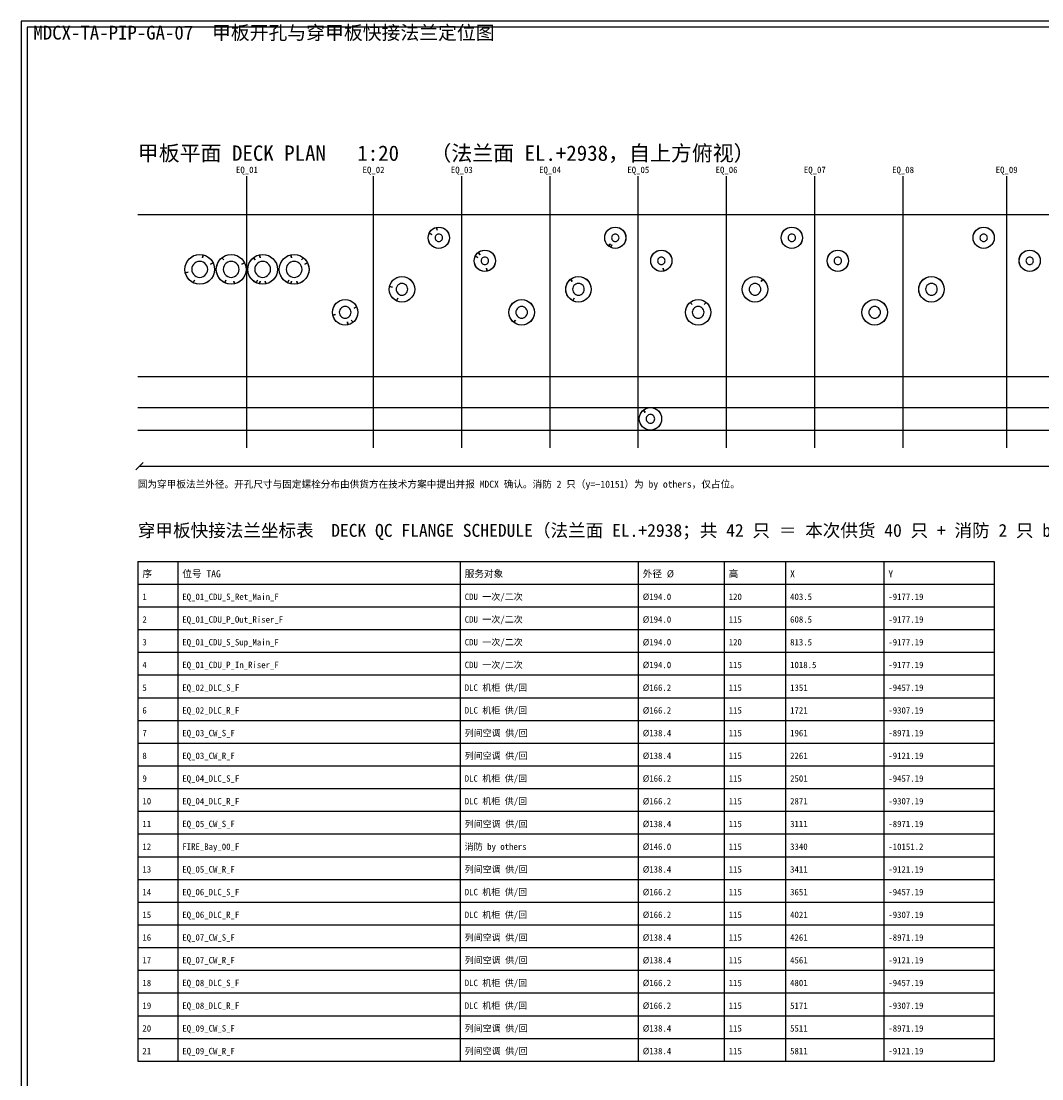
# Model space of a CAD drawing. Header units: metres. Extents: x 8 to 833, y 8 to 586.
# Tile 1 of 4: x 8 to 341, y 241 to 586. Entities that reach past the tile are written whole.
import ezdxf
from ezdxf.enums import TextEntityAlignment as Align

# ---------------------------------------------------------------- set-up
doc = ezdxf.new("R2010")
doc.units = ezdxf.units.M
for name, color, linetype in [('CL', 1, 'Continuous'), ('DECK-QC', 3, 'Continuous'), ('DIM', 7, 'Continuous'), ('FIRE-BYOTHERS', 253, 'Continuous'), ('FRAME', 7, 'Continuous'), ('GRID', 252, 'Continuous'), ('TEXT', 7, 'Continuous')]:
    doc.layers.add(name, color=color, linetype=linetype)
doc.styles.add('CN', font='simsun.ttc')

msp = doc.modelspace()

# ---------------------------------------------------------------- linework, layer by layer
at = {"layer": 'CL'}
for points in [[(81.55, 447), (81.55, 535.5)], [(122.8, 447), (122.8, 535.5)], [(151.55, 447), (151.55, 535.5)], [(180.3, 447), (180.3, 535.5)], [(209.05, 447), (209.05, 535.5)], [(237.8, 447), (237.8, 535.5)], [(266.55, 447), (266.55, 535.5)], [(295.3, 447), (295.3, 535.5)], [(329.05, 447), (329.05, 535.5)]]:
    msp.add_lwpolyline(points, dxfattribs=at)
at = {"layer": 'DECK-QC'}
for points in [[(140.93, 516.94), (141.34, 517.6), (141.89, 518.15), (142.55, 518.56), (143.28, 518.81), (144.05, 518.9), (144.82, 518.81), (145.55, 518.56), (146.21, 518.15), (146.76, 517.6), (147.17, 516.94), (147.42, 516.21), (147.51, 515.44), (147.42, 514.67), (147.17, 513.94), (146.76, 513.28), (146.21, 512.74), (145.55, 512.32), (144.82, 512.07), (144.05, 511.98), (143.28, 512.07), (142.55, 512.32), (141.89, 512.74), (141.34, 513.28), (140.93, 513.94), (140.68, 514.67), (140.59, 515.44), (140.68, 516.21), (140.93, 516.94)], [(141.79, 516.53), (141.79, 516.53), (140.93, 516.94), (141.79, 516.53)], [(143.49, 517.89), (143.49, 517.89), (143.28, 518.81), (143.49, 517.89)], [(198.43, 516.94), (198.84, 517.6), (199.39, 518.15), (200.05, 518.56), (200.78, 518.81), (201.55, 518.9), (202.32, 518.81), (203.05, 518.56), (203.71, 518.15), (204.26, 517.6), (204.67, 516.94), (204.92, 516.21), (205.01, 515.44), (204.92, 514.67), (204.67, 513.94), (204.26, 513.28), (203.71, 512.74), (203.05, 512.32), (202.32, 512.07), (201.55, 511.98), (200.78, 512.07), (200.05, 512.32), (199.39, 512.74), (198.84, 513.28), (198.43, 513.94), (198.18, 514.67), (198.09, 515.44), (198.18, 516.21), (198.43, 516.94)], [(255.93, 516.94), (256.34, 517.6), (256.89, 518.15), (257.55, 518.56), (258.28, 518.81), (259.05, 518.9), (259.82, 518.81), (260.55, 518.56), (261.21, 518.15), (261.76, 517.6), (262.17, 516.94), (262.42, 516.21), (262.51, 515.44), (262.42, 514.67), (262.17, 513.94), (261.76, 513.28), (261.21, 512.74), (260.55, 512.32), (259.82, 512.07), (259.05, 511.98), (258.28, 512.07), (257.55, 512.32), (256.89, 512.74), (256.34, 513.28), (255.93, 513.94), (255.68, 514.67), (255.59, 515.44), (255.68, 516.21), (255.93, 516.94)], [(318.43, 516.94), (318.84, 517.6), (319.39, 518.15), (320.05, 518.56), (320.78, 518.81), (321.55, 518.9), (322.32, 518.81), (323.05, 518.56), (323.71, 518.15), (324.26, 517.6), (324.67, 516.94), (324.92, 516.21), (325.01, 515.44), (324.92, 514.67), (324.67, 513.94), (324.26, 513.28), (323.71, 512.74), (323.05, 512.32), (322.32, 512.07), (321.55, 511.98), (320.78, 512.07), (320.05, 512.32), (319.39, 512.74), (318.84, 513.28), (318.43, 513.94), (318.18, 514.67), (318.09, 515.44), (318.18, 516.21), (318.43, 516.94)], [(143.1, 516.19), (142.96, 515.97), (142.87, 515.71), (142.84, 515.44), (142.87, 515.17), (142.96, 514.92), (143.1, 514.69), (143.3, 514.49), (143.53, 514.35), (143.78, 514.26), (144.05, 514.23), (144.32, 514.26), (144.57, 514.35), (144.8, 514.49), (145, 514.69), (145.14, 514.92), (145.23, 515.17), (145.26, 515.44), (145.23, 515.71), (145.14, 515.97), (145, 516.19), (144.8, 516.39), (144.57, 516.53), (144.32, 516.62), (144.05, 516.65), (143.78, 516.62), (143.53, 516.53), (143.3, 516.39), (143.1, 516.19)], [(199.99, 513.48), (199.99, 513.48), (199.39, 512.74), (199.99, 513.48)], [(200.6, 516.19), (200.46, 515.97), (200.37, 515.71), (200.34, 515.44), (200.37, 515.17), (200.46, 514.92), (200.6, 514.69), (200.8, 514.49), (201.02, 514.35), (201.28, 514.26), (201.55, 514.23), (201.82, 514.26), (202.07, 514.35), (202.3, 514.49), (202.5, 514.69), (202.64, 514.92), (202.73, 515.17), (202.76, 515.44), (202.73, 515.71), (202.64, 515.97), (202.5, 516.19), (202.3, 516.39), (202.07, 516.53), (201.82, 516.62), (201.55, 516.65), (201.28, 516.62), (201.02, 516.53), (200.8, 516.39), (200.6, 516.19)], [(258.1, 516.19), (257.96, 515.97), (257.87, 515.71), (257.84, 515.44), (257.87, 515.17), (257.96, 514.92), (258.1, 514.69), (258.3, 514.49), (258.52, 514.35), (258.78, 514.26), (259.05, 514.23), (259.32, 514.26), (259.57, 514.35), (259.8, 514.49), (260, 514.69), (260.14, 514.92), (260.23, 515.17), (260.26, 515.44), (260.23, 515.71), (260.14, 515.97), (260, 516.19), (259.8, 516.39), (259.57, 516.53), (259.32, 516.62), (259.05, 516.65), (258.78, 516.62), (258.52, 516.53), (258.3, 516.39), (258.1, 516.19)], [(320.6, 516.19), (320.46, 515.97), (320.37, 515.71), (320.34, 515.44), (320.37, 515.17), (320.46, 514.92), (320.6, 514.69), (320.8, 514.49), (321.02, 514.35), (321.28, 514.26), (321.55, 514.23), (321.82, 514.26), (322.07, 514.35), (322.3, 514.49), (322.5, 514.69), (322.64, 514.92), (322.73, 515.17), (322.76, 515.44), (322.73, 515.71), (322.64, 515.97), (322.5, 516.19), (322.3, 516.39), (322.07, 516.53), (321.82, 516.62), (321.55, 516.65), (321.28, 516.62), (321.02, 516.53), (320.8, 516.39), (320.6, 516.19)], [(61.45, 506.22), (61.81, 507.24), (62.38, 508.16), (63.15, 508.93), (64.07, 509.51), (65.1, 509.87), (66.17, 509.99), (67.25, 509.87), (68.28, 509.51), (69.2, 508.93), (69.97, 508.16), (70.54, 507.24), (70.9, 506.22), (71.03, 505.14), (70.9, 504.06), (70.54, 503.04), (69.97, 502.12), (69.2, 501.35), (68.28, 500.77), (67.25, 500.41), (66.17, 500.29), (65.1, 500.41), (64.07, 500.77), (63.15, 501.35), (62.38, 502.12), (61.81, 503.04), (61.45, 504.06), (61.33, 505.14), (61.45, 506.22)], [(71.7, 506.22), (72.06, 507.24), (72.63, 508.16), (73.4, 508.93), (74.32, 509.51), (75.35, 509.87), (76.42, 509.99), (77.5, 509.87), (78.53, 509.51), (79.45, 508.93), (80.22, 508.16), (80.79, 507.24), (81.15, 506.22), (81.27, 505.14), (81.15, 504.06), (80.79, 503.04), (80.22, 502.12), (79.45, 501.35), (78.53, 500.77), (77.5, 500.41), (76.42, 500.29), (75.35, 500.41), (74.32, 500.77), (73.4, 501.35), (72.63, 502.12), (72.06, 503.04), (71.7, 504.06), (71.58, 505.14), (71.7, 506.22)], [(81.95, 506.22), (82.31, 507.24), (82.88, 508.16), (83.65, 508.93), (84.57, 509.51), (85.6, 509.87), (86.67, 509.99), (87.75, 509.87), (88.78, 509.51), (89.7, 508.93), (90.47, 508.16), (91.04, 507.24), (91.4, 506.22), (91.53, 505.14), (91.4, 504.06), (91.04, 503.04), (90.47, 502.12), (89.7, 501.35), (88.78, 500.77), (87.75, 500.41), (86.67, 500.29), (85.6, 500.41), (84.57, 500.77), (83.65, 501.35), (82.88, 502.12), (82.31, 503.04), (81.95, 504.06), (81.83, 505.14), (81.95, 506.22)], [(92.2, 506.22), (92.56, 507.24), (93.13, 508.16), (93.9, 508.93), (94.82, 509.51), (95.85, 509.87), (96.92, 509.99), (98, 509.87), (99.03, 509.51), (99.95, 508.93), (100.72, 508.16), (101.29, 507.24), (101.65, 506.22), (101.78, 505.14), (101.65, 504.06), (101.29, 503.04), (100.72, 502.12), (99.95, 501.35), (99.03, 500.77), (98, 500.41), (96.92, 500.29), (95.85, 500.41), (94.82, 500.77), (93.9, 501.35), (93.13, 502.12), (92.56, 503.04), (92.2, 504.06), (92.08, 505.14), (92.2, 506.22)], [(155.93, 509.44), (156.34, 510.1), (156.89, 510.65), (157.55, 511.06), (158.28, 511.31), (159.05, 511.4), (159.82, 511.31), (160.55, 511.06), (161.21, 510.65), (161.76, 510.1), (162.17, 509.44), (162.42, 508.71), (162.51, 507.94), (162.42, 507.17), (162.17, 506.44), (161.76, 505.78), (161.21, 505.24), (160.55, 504.82), (159.82, 504.57), (159.05, 504.48), (158.28, 504.57), (157.55, 504.82), (156.89, 505.24), (156.34, 505.78), (155.93, 506.44), (155.68, 507.17), (155.59, 507.94), (155.68, 508.71), (155.93, 509.44)], [(157.49, 509.9), (157.49, 509.9), (156.89, 510.65), (157.49, 509.9)], [(200.46, 513.18), (200.46, 513.18), (200.05, 512.32), (200.46, 513.18)], [(213.43, 509.44), (213.84, 510.1), (214.39, 510.65), (215.05, 511.06), (215.78, 511.31), (216.55, 511.4), (217.32, 511.31), (218.05, 511.06), (218.71, 510.65), (219.26, 510.1), (219.67, 509.44), (219.92, 508.71), (220.01, 507.94), (219.92, 507.17), (219.67, 506.44), (219.26, 505.78), (218.71, 505.24), (218.05, 504.82), (217.32, 504.57), (216.55, 504.48), (215.78, 504.57), (215.05, 504.82), (214.39, 505.24), (213.84, 505.78), (213.43, 506.44), (213.18, 507.17), (213.09, 507.94), (213.18, 508.71), (213.43, 509.44)], [(270.93, 509.44), (271.34, 510.1), (271.89, 510.65), (272.55, 511.06), (273.28, 511.31), (274.05, 511.4), (274.82, 511.31), (275.55, 511.06), (276.21, 510.65), (276.76, 510.1), (277.17, 509.44), (277.42, 508.71), (277.51, 507.94), (277.42, 507.17), (277.17, 506.44), (276.76, 505.78), (276.21, 505.24), (275.55, 504.82), (274.82, 504.57), (274.05, 504.48), (273.28, 504.57), (272.55, 504.82), (271.89, 505.24), (271.34, 505.78), (270.93, 506.44), (270.68, 507.17), (270.59, 507.94), (270.68, 508.71), (270.93, 509.44)], [(333.43, 509.44), (333.84, 510.1), (334.39, 510.65), (335.05, 511.06), (335.78, 511.31), (336.55, 511.4), (337.32, 511.31), (338.05, 511.06), (338.71, 510.65), (339.26, 510.1), (339.67, 509.44), (339.92, 508.71), (340.01, 507.94), (339.92, 507.17), (339.67, 506.44), (339.26, 505.78), (338.71, 505.24), (338.05, 504.82), (337.32, 504.57), (336.55, 504.48), (335.78, 504.57), (335.05, 504.82), (334.39, 505.24), (333.84, 505.78), (333.43, 506.44), (333.18, 507.17), (333.09, 507.94), (333.18, 508.71), (333.43, 509.44)], [(64.14, 506.76), (63.83, 506.27), (63.64, 505.72), (63.58, 505.14), (63.64, 504.56), (63.83, 504.01), (64.14, 503.52), (64.55, 503.11), (65.05, 502.8), (65.6, 502.61), (66.17, 502.54), (66.75, 502.61), (67.3, 502.8), (67.8, 503.11), (68.21, 503.52), (68.52, 504.01), (68.71, 504.56), (68.78, 505.14), (68.71, 505.72), (68.52, 506.27), (68.21, 506.76), (67.8, 507.17), (67.3, 507.48), (66.75, 507.68), (66.17, 507.74), (65.6, 507.68), (65.05, 507.48), (64.55, 507.17), (64.14, 506.76)], [(67.04, 508.94), (67.04, 508.94), (67.25, 509.87), (67.04, 508.94)], [(69.69, 506.83), (69.69, 506.83), (70.54, 507.24), (69.69, 506.83)], [(73.99, 508.19), (73.99, 508.19), (73.4, 508.93), (73.99, 508.19)], [(74.39, 506.76), (74.08, 506.27), (73.89, 505.72), (73.82, 505.14), (73.89, 504.56), (74.08, 504.01), (74.39, 503.52), (74.8, 503.11), (75.3, 502.8), (75.85, 502.61), (76.42, 502.54), (77, 502.61), (77.55, 502.8), (78.05, 503.11), (78.46, 503.52), (78.77, 504.01), (78.96, 504.56), (79.03, 505.14), (78.96, 505.72), (78.77, 506.27), (78.46, 506.76), (78.05, 507.17), (77.55, 507.48), (77, 507.68), (76.42, 507.74), (75.85, 507.68), (75.3, 507.48), (74.8, 507.17), (74.39, 506.76)], [(79.94, 506.83), (79.94, 506.83), (80.79, 507.24), (79.94, 506.83)], [(84.24, 508.19), (84.24, 508.19), (83.65, 508.93), (84.24, 508.19)], [(84.64, 506.76), (84.33, 506.27), (84.14, 505.72), (84.07, 505.14), (84.14, 504.56), (84.33, 504.01), (84.64, 503.52), (85.05, 503.11), (85.55, 502.8), (86.1, 502.61), (86.67, 502.54), (87.25, 502.61), (87.8, 502.8), (88.3, 503.11), (88.71, 503.52), (89.02, 504.01), (89.21, 504.56), (89.28, 505.14), (89.21, 505.72), (89.02, 506.27), (88.71, 506.76), (88.3, 507.17), (87.8, 507.48), (87.25, 507.68), (86.67, 507.74), (86.1, 507.68), (85.55, 507.48), (85.05, 507.17), (84.64, 506.76)], [(85.81, 508.94), (85.81, 508.94), (85.6, 509.87), (85.81, 508.94)], [(94.89, 506.76), (94.58, 506.27), (94.39, 505.72), (94.33, 505.14), (94.39, 504.56), (94.58, 504.01), (94.89, 503.52), (95.3, 503.11), (95.8, 502.8), (96.35, 502.61), (96.92, 502.54), (97.5, 502.61), (98.05, 502.8), (98.55, 503.11), (98.96, 503.52), (99.27, 504.01), (99.46, 504.56), (99.52, 505.14), (99.46, 505.72), (99.27, 506.27), (98.96, 506.76), (98.55, 507.17), (98.05, 507.48), (97.5, 507.68), (96.92, 507.74), (96.35, 507.68), (95.8, 507.48), (95.3, 507.17), (94.89, 506.76)], [(96.06, 508.94), (96.06, 508.94), (95.85, 509.87), (96.06, 508.94)], [(99.36, 508.19), (99.36, 508.19), (99.95, 508.93), (99.36, 508.19)], [(100.44, 506.83), (100.44, 506.83), (101.29, 507.24), (100.44, 506.83)], [(156.79, 509.03), (156.79, 509.03), (155.93, 509.44), (156.79, 509.03)], [(158.1, 508.69), (157.96, 508.47), (157.87, 508.21), (157.84, 507.94), (157.87, 507.67), (157.96, 507.42), (158.1, 507.19), (158.3, 506.99), (158.53, 506.85), (158.78, 506.76), (159.05, 506.73), (159.32, 506.76), (159.57, 506.85), (159.8, 506.99), (160, 507.19), (160.14, 507.42), (160.23, 507.67), (160.26, 507.94), (160.23, 508.21), (160.14, 508.47), (160, 508.69), (159.8, 508.89), (159.57, 509.03), (159.32, 509.12), (159.05, 509.15), (158.78, 509.12), (158.53, 509.03), (158.3, 508.89), (158.1, 508.69)], [(215.6, 508.69), (215.46, 508.47), (215.37, 508.21), (215.34, 507.94), (215.37, 507.67), (215.46, 507.42), (215.6, 507.19), (215.8, 506.99), (216.03, 506.85), (216.28, 506.76), (216.55, 506.73), (216.82, 506.76), (217.07, 506.85), (217.3, 506.99), (217.5, 507.19), (217.64, 507.42), (217.73, 507.67), (217.76, 507.94), (217.73, 508.21), (217.64, 508.47), (217.5, 508.69), (217.3, 508.89), (217.07, 509.03), (216.82, 509.12), (216.55, 509.15), (216.28, 509.12), (216.03, 509.03), (215.8, 508.89), (215.6, 508.69)], [(273.1, 508.69), (272.96, 508.47), (272.87, 508.21), (272.84, 507.94), (272.87, 507.67), (272.96, 507.42), (273.1, 507.19), (273.3, 506.99), (273.52, 506.85), (273.78, 506.76), (274.05, 506.73), (274.32, 506.76), (274.57, 506.85), (274.8, 506.99), (275, 507.19), (275.14, 507.42), (275.23, 507.67), (275.26, 507.94), (275.23, 508.21), (275.14, 508.47), (275, 508.69), (274.8, 508.89), (274.57, 509.03), (274.32, 509.12), (274.05, 509.15), (273.78, 509.12), (273.52, 509.03), (273.3, 508.89), (273.1, 508.69)], [(335.6, 508.69), (335.46, 508.47), (335.37, 508.21), (335.34, 507.94), (335.37, 507.67), (335.46, 507.42), (335.6, 507.19), (335.8, 506.99), (336.02, 506.85), (336.28, 506.76), (336.55, 506.73), (336.82, 506.76), (337.07, 506.85), (337.3, 506.99), (337.5, 507.19), (337.64, 507.42), (337.73, 507.67), (337.76, 507.94), (337.73, 508.21), (337.64, 508.47), (337.5, 508.69), (337.3, 508.89), (337.07, 509.03), (336.82, 509.12), (336.55, 509.15), (336.28, 509.12), (336.02, 509.03), (335.8, 508.89), (335.6, 508.69)], [(62.37, 504.27), (62.37, 504.27), (61.45, 504.06), (62.37, 504.27)], [(159.61, 505.49), (159.61, 505.49), (159.82, 504.57), (159.61, 505.49)], [(217.11, 505.49), (217.11, 505.49), (217.32, 504.57), (217.11, 505.49)], [(64.48, 501.63), (64.48, 501.63), (64.07, 500.77), (64.48, 501.63)], [(74.73, 501.63), (74.73, 501.63), (74.32, 500.77), (74.73, 501.63)], [(77.29, 501.34), (77.29, 501.34), (77.5, 500.41), (77.29, 501.34)], [(84.98, 501.63), (84.98, 501.63), (84.57, 500.77), (84.98, 501.63)], [(85.81, 501.34), (85.81, 501.34), (85.6, 500.41), (85.81, 501.34)], [(87.54, 501.34), (87.54, 501.34), (87.75, 500.41), (87.54, 501.34)], [(95.23, 501.63), (95.23, 501.63), (94.82, 500.77), (95.23, 501.63)], [(96.06, 501.34), (96.06, 501.34), (95.85, 500.41), (96.06, 501.34)], [(97.79, 501.34), (97.79, 501.34), (98, 500.41), (97.79, 501.34)], [(128, 499.56), (128.31, 500.44), (128.8, 501.23), (129.46, 501.89), (130.25, 502.38), (131.13, 502.69), (132.05, 502.8), (132.97, 502.69), (133.85, 502.38), (134.64, 501.89), (135.3, 501.23), (135.79, 500.44), (136.1, 499.56), (136.21, 498.64), (136.1, 497.72), (135.79, 496.84), (135.3, 496.05), (134.64, 495.39), (133.85, 494.9), (132.97, 494.59), (132.05, 494.49), (131.13, 494.59), (130.25, 494.9), (129.46, 495.39), (128.8, 496.05), (128.31, 496.84), (128, 497.72), (127.9, 498.64), (128, 499.56)], [(130.56, 499.83), (130.33, 499.47), (130.19, 499.06), (130.15, 498.64), (130.19, 498.22), (130.33, 497.81), (130.56, 497.45), (130.86, 497.15), (131.22, 496.92), (131.63, 496.78), (132.05, 496.74), (132.47, 496.78), (132.88, 496.92), (133.24, 497.15), (133.54, 497.45), (133.77, 497.81), (133.91, 498.22), (133.96, 498.64), (133.91, 499.06), (133.77, 499.47), (133.54, 499.83), (133.24, 500.13), (132.88, 500.36), (132.47, 500.5), (132.05, 500.55), (131.63, 500.5), (131.22, 500.36), (130.86, 500.13), (130.56, 499.83)], [(185.5, 499.56), (185.81, 500.44), (186.3, 501.23), (186.96, 501.89), (187.75, 502.38), (188.63, 502.69), (189.55, 502.8), (190.47, 502.69), (191.35, 502.38), (192.14, 501.89), (192.8, 501.23), (193.29, 500.44), (193.6, 499.56), (193.71, 498.64), (193.6, 497.72), (193.29, 496.84), (192.8, 496.05), (192.14, 495.39), (191.35, 494.9), (190.47, 494.59), (189.55, 494.49), (188.63, 494.59), (187.75, 494.9), (186.96, 495.39), (186.3, 496.05), (185.81, 496.84), (185.5, 497.72), (185.39, 498.64), (185.5, 499.56)], [(187.55, 501.15), (187.55, 501.15), (186.96, 501.89), (187.55, 501.15)], [(188.06, 499.83), (187.83, 499.47), (187.69, 499.06), (187.65, 498.64), (187.69, 498.22), (187.83, 497.81), (188.06, 497.45), (188.36, 497.15), (188.72, 496.92), (189.13, 496.78), (189.55, 496.74), (189.97, 496.78), (190.38, 496.92), (190.74, 497.15), (191.04, 497.45), (191.27, 497.81), (191.41, 498.22), (191.46, 498.64), (191.41, 499.06), (191.27, 499.47), (191.04, 499.83), (190.74, 500.13), (190.38, 500.36), (189.97, 500.5), (189.55, 500.55), (189.13, 500.5), (188.72, 500.36), (188.36, 500.13), (188.06, 499.83)], [(243, 499.56), (243.31, 500.44), (243.8, 501.23), (244.46, 501.89), (245.25, 502.38), (246.13, 502.69), (247.05, 502.8), (247.97, 502.69), (248.85, 502.38), (249.64, 501.89), (250.3, 501.23), (250.79, 500.44), (251.1, 499.56), (251.21, 498.64), (251.1, 497.72), (250.79, 496.84), (250.3, 496.05), (249.64, 495.39), (248.85, 494.9), (247.97, 494.59), (247.05, 494.49), (246.13, 494.59), (245.25, 494.9), (244.46, 495.39), (243.8, 496.05), (243.31, 496.84), (243, 497.72), (242.9, 498.64), (243, 499.56)], [(245.56, 499.83), (245.33, 499.47), (245.19, 499.06), (245.15, 498.64), (245.19, 498.22), (245.33, 497.81), (245.56, 497.45), (245.86, 497.15), (246.22, 496.92), (246.63, 496.78), (247.05, 496.74), (247.47, 496.78), (247.88, 496.92), (248.24, 497.15), (248.54, 497.45), (248.77, 497.81), (248.91, 498.22), (248.96, 498.64), (248.91, 499.06), (248.77, 499.47), (248.54, 499.83), (248.24, 500.13), (247.88, 500.36), (247.47, 500.5), (247.05, 500.55), (246.63, 500.5), (246.22, 500.36), (245.86, 500.13), (245.56, 499.83)], [(249.05, 501.15), (249.05, 501.15), (249.64, 501.89), (249.05, 501.15)], [(300.5, 499.56), (300.81, 500.44), (301.3, 501.23), (301.96, 501.89), (302.75, 502.38), (303.63, 502.69), (304.55, 502.8), (305.47, 502.69), (306.35, 502.38), (307.14, 501.89), (307.8, 501.23), (308.29, 500.44), (308.6, 499.56), (308.7, 498.64), (308.6, 497.72), (308.29, 496.84), (307.8, 496.05), (307.14, 495.39), (306.35, 494.9), (305.47, 494.59), (304.55, 494.49), (303.63, 494.59), (302.75, 494.9), (301.96, 495.39), (301.3, 496.05), (300.81, 496.84), (300.5, 497.72), (300.4, 498.64), (300.5, 499.56)], [(303.06, 499.83), (302.83, 499.47), (302.69, 499.06), (302.65, 498.64), (302.69, 498.22), (302.83, 497.81), (303.06, 497.45), (303.36, 497.15), (303.72, 496.92), (304.13, 496.78), (304.55, 496.74), (304.97, 496.78), (305.38, 496.92), (305.74, 497.15), (306.04, 497.45), (306.27, 497.81), (306.41, 498.22), (306.45, 498.64), (306.41, 499.06), (306.27, 499.47), (306.04, 499.83), (305.74, 500.13), (305.38, 500.36), (304.97, 500.5), (304.55, 500.55), (304.13, 500.5), (303.72, 500.36), (303.36, 500.13), (303.06, 499.83)], [(128.93, 499.35), (128.93, 499.35), (128, 499.56), (128.93, 499.35)], [(109.4, 491.14), (109.5, 492.06), (109.81, 492.94), (110.3, 493.73), (110.96, 494.39), (111.75, 494.88), (112.63, 495.19), (113.55, 495.3), (114.47, 495.19), (115.35, 494.88), (116.14, 494.39), (116.8, 493.73), (117.29, 492.94), (117.6, 492.06), (117.7, 491.14), (117.6, 490.22), (117.29, 489.34), (116.8, 488.55), (116.14, 487.89), (115.35, 487.4), (114.47, 487.09), (113.55, 486.99), (112.63, 487.09), (111.75, 487.4), (110.96, 487.89), (110.3, 488.55), (109.81, 489.34), (109.5, 490.22), (109.4, 491.14)], [(112.06, 492.33), (111.83, 491.97), (111.69, 491.56), (111.65, 491.14), (111.69, 490.72), (111.83, 490.31), (112.06, 489.95), (112.36, 489.65), (112.72, 489.42), (113.13, 489.28), (113.55, 489.24), (113.97, 489.28), (114.38, 489.42), (114.74, 489.65), (115.04, 489.95), (115.27, 490.31), (115.41, 490.72), (115.46, 491.14), (115.41, 491.56), (115.27, 491.97), (115.04, 492.33), (114.74, 492.63), (114.38, 492.86), (113.97, 493), (113.55, 493.05), (113.13, 493), (112.72, 492.86), (112.36, 492.63), (112.06, 492.33)], [(116.44, 492.53), (116.44, 492.53), (117.29, 492.94), (116.44, 492.53)], [(130.66, 495.75), (130.66, 495.75), (130.25, 494.9), (130.66, 495.75)], [(167, 492.06), (167.31, 492.94), (167.8, 493.73), (168.46, 494.39), (169.25, 494.88), (170.13, 495.19), (171.05, 495.3), (171.97, 495.19), (172.85, 494.88), (173.64, 494.39), (174.3, 493.73), (174.79, 492.94), (175.1, 492.06), (175.21, 491.14), (175.1, 490.22), (174.79, 489.34), (174.3, 488.55), (173.64, 487.89), (172.85, 487.4), (171.97, 487.09), (171.05, 486.99), (170.13, 487.09), (169.25, 487.4), (168.46, 487.89), (167.8, 488.55), (167.31, 489.34), (167, 490.22), (166.89, 491.14), (167, 492.06)], [(169.56, 492.33), (169.33, 491.97), (169.19, 491.56), (169.14, 491.14), (169.19, 490.72), (169.33, 490.31), (169.56, 489.95), (169.86, 489.65), (170.22, 489.42), (170.63, 489.28), (171.05, 489.24), (171.47, 489.28), (171.88, 489.42), (172.24, 489.65), (172.54, 489.95), (172.77, 490.31), (172.91, 490.72), (172.95, 491.14), (172.91, 491.56), (172.77, 491.97), (172.54, 492.33), (172.24, 492.63), (171.88, 492.86), (171.47, 493), (171.05, 493.05), (170.63, 493), (170.22, 492.86), (169.86, 492.63), (169.56, 492.33)], [(188.16, 495.75), (188.16, 495.75), (187.75, 494.9), (188.16, 495.75)], [(224.5, 492.06), (224.81, 492.94), (225.3, 493.73), (225.96, 494.39), (226.75, 494.88), (227.63, 495.19), (228.55, 495.3), (229.47, 495.19), (230.35, 494.88), (231.14, 494.39), (231.8, 493.73), (232.29, 492.94), (232.6, 492.06), (232.71, 491.14), (232.6, 490.22), (232.29, 489.34), (231.8, 488.55), (231.14, 487.89), (230.35, 487.4), (229.47, 487.09), (228.55, 486.99), (227.63, 487.09), (226.75, 487.4), (225.96, 487.89), (225.3, 488.55), (224.81, 489.34), (224.5, 490.22), (224.39, 491.14), (224.5, 492.06)], [(226.55, 493.65), (226.55, 493.65), (225.96, 494.39), (226.55, 493.65)], [(227.06, 492.33), (226.83, 491.97), (226.69, 491.56), (226.64, 491.14), (226.69, 490.72), (226.83, 490.31), (227.06, 489.95), (227.36, 489.65), (227.72, 489.42), (228.13, 489.28), (228.55, 489.24), (228.97, 489.28), (229.38, 489.42), (229.74, 489.65), (230.04, 489.95), (230.27, 490.31), (230.41, 490.72), (230.46, 491.14), (230.41, 491.56), (230.27, 491.97), (230.04, 492.33), (229.74, 492.63), (229.38, 492.86), (228.97, 493), (228.55, 493.05), (228.13, 493), (227.72, 492.86), (227.36, 492.63), (227.06, 492.33)], [(230.55, 493.65), (230.55, 493.65), (231.14, 494.39), (230.55, 493.65)], [(282, 492.06), (282.31, 492.94), (282.8, 493.73), (283.46, 494.39), (284.25, 494.88), (285.13, 495.19), (286.05, 495.3), (286.97, 495.19), (287.85, 494.88), (288.64, 494.39), (289.3, 493.73), (289.79, 492.94), (290.1, 492.06), (290.2, 491.14), (290.1, 490.22), (289.79, 489.34), (289.3, 488.55), (288.64, 487.89), (287.85, 487.4), (286.97, 487.09), (286.05, 486.99), (285.13, 487.09), (284.25, 487.4), (283.46, 487.89), (282.8, 488.55), (282.31, 489.34), (282, 490.22), (281.89, 491.14), (282, 492.06)], [(284.56, 492.33), (284.33, 491.97), (284.19, 491.56), (284.14, 491.14), (284.19, 490.72), (284.33, 490.31), (284.56, 489.95), (284.86, 489.65), (285.22, 489.42), (285.63, 489.28), (286.05, 489.24), (286.47, 489.28), (286.88, 489.42), (287.24, 489.65), (287.54, 489.95), (287.77, 490.31), (287.91, 490.72), (287.95, 491.14), (287.91, 491.56), (287.77, 491.97), (287.54, 492.33), (287.24, 492.63), (286.88, 492.86), (286.47, 493), (286.05, 493.05), (285.63, 493), (285.22, 492.86), (284.86, 492.63), (284.56, 492.33)], [(110.43, 490.43), (110.43, 490.43), (109.5, 490.22), (110.43, 490.43)], [(114.26, 488.02), (114.26, 488.02), (114.47, 487.09), (114.26, 488.02)], [(115.55, 488.63), (115.55, 488.63), (116.14, 487.89), (115.55, 488.63)], [(169.05, 488.63), (169.05, 488.63), (168.46, 487.89), (169.05, 488.63)]]:
    msp.add_lwpolyline(points, close=True, dxfattribs=at)
at = {"layer": 'DIM'}
for points in [[(45.35, 439.8), (47.75, 442.2)], [(46.55, 441), (731.3, 441)]]:
    msp.add_lwpolyline(points, dxfattribs=at)
for centre, radius in [((144.05, 515.44), 3.46), ((201.55, 515.44), 3.46), ((259.05, 515.44), 3.46), ((321.55, 515.44), 3.46), ((66.17, 505.14), 4.85), ((76.42, 505.14), 4.85), ((86.67, 505.14), 4.85), ((96.92, 505.14), 4.85), ((159.05, 507.94), 3.46), ((216.55, 507.94), 3.46), ((274.05, 507.94), 3.46), ((336.55, 507.94), 3.46), ((132.05, 498.64), 4.15), ((189.55, 498.64), 4.15), ((247.05, 498.64), 4.15), ((304.55, 498.64), 4.15), ((113.55, 491.14), 4.15), ((171.05, 491.14), 4.15), ((228.55, 491.14), 4.15), ((286.05, 491.14), 4.15), ((213, 456.44), 3.65)]:
    msp.add_circle(centre, radius, dxfattribs=at)
at = {"layer": 'FIRE-BYOTHERS'}
for points in [[(209.44, 457.25), (209.71, 458.02), (210.15, 458.72), (210.72, 459.29), (211.42, 459.73), (212.19, 460), (213, 460.09), (213.81, 460), (214.58, 459.73), (215.28, 459.29), (215.85, 458.72), (216.29, 458.02), (216.56, 457.25), (216.65, 456.44), (216.56, 455.63), (216.29, 454.86), (215.85, 454.16), (215.28, 453.59), (214.58, 453.15), (213.81, 452.88), (213, 452.79), (212.19, 452.88), (211.42, 453.15), (210.72, 453.59), (210.15, 454.16), (209.71, 454.86), (209.44, 455.63), (209.35, 456.44), (209.44, 457.25)], [(211.32, 458.55), (211.32, 458.55), (210.72, 459.29), (211.32, 458.55)], [(211.91, 457.31), (211.74, 457.05), (211.64, 456.75), (211.6, 456.44), (211.64, 456.13), (211.74, 455.83), (211.91, 455.57), (212.13, 455.35), (212.39, 455.18), (212.69, 455.08), (213, 455.04), (213.31, 455.08), (213.61, 455.18), (213.87, 455.35), (214.09, 455.57), (214.26, 455.83), (214.36, 456.13), (214.4, 456.44), (214.36, 456.75), (214.26, 457.05), (214.09, 457.31), (213.87, 457.53), (213.61, 457.7), (213.31, 457.81), (213, 457.84), (212.69, 457.81), (212.39, 457.7), (212.13, 457.53), (211.91, 457.31)]]:
    msp.add_lwpolyline(points, close=True, dxfattribs=at)
at = {"layer": 'FRAME'}
for points in [[(8, 8), (833, 8), (833, 586), (8, 586)], [(10, 10), (831, 10), (831, 584), (10, 584)]]:
    msp.add_lwpolyline(points, close=True, dxfattribs=at)
for points in [[(46, 410), (325, 410)], [(46, 410), (46, 247.2)], [(59, 410), (59, 247.2)], [(151, 410), (151, 247.2)], [(209, 410), (209, 247.2)], [(237, 410), (237, 247.2)], [(257, 410), (257, 247.2)], [(289, 410), (289, 247.2)], [(325, 410), (325, 247.2)], [(46, 402.6), (325, 402.6)], [(46, 395.2), (325, 395.2)], [(46, 387.8), (325, 387.8)], [(46, 380.4), (325, 380.4)], [(46, 373), (325, 373)], [(46, 365.6), (325, 365.6)], [(46, 358.2), (325, 358.2)], [(46, 350.8), (325, 350.8)], [(46, 343.4), (325, 343.4)], [(46, 336), (325, 336)], [(46, 328.6), (325, 328.6)], [(46, 321.2), (325, 321.2)], [(46, 313.8), (325, 313.8)], [(46, 306.4), (325, 306.4)], [(46, 299), (325, 299)], [(46, 291.6), (325, 291.6)], [(46, 284.2), (325, 284.2)], [(46, 276.8), (325, 276.8)], [(46, 269.4), (325, 269.4)], [(46, 262), (325, 262)], [(46, 254.6), (325, 254.6)], [(46, 247.2), (325, 247.2)]]:
    msp.add_lwpolyline(points, dxfattribs=at)
at = {"layer": 'GRID'}
for points in [[(46, 523.05), (736, 523.05)], [(46, 470.25), (736, 470.25)], [(46, 460.1), (736, 460.1)], [(46, 452.8), (736, 452.8)]]:
    msp.add_lwpolyline(points, dxfattribs=at)

# ---------------------------------------------------------------- texts
at = {"layer": 'TEXT', "style": 'CN'}
for s, height, p in [('MDCX-TA-PIP-GA-07  甲板开孔与穿甲板快接法兰定位图', 4.5, (12, 580)), ('甲板平面 DECK PLAN   1:20   （法兰面 EL.+2938，自上方俯视）', 5, (46, 540.5)), ('圆为穿甲板法兰外径。开孔尺寸与固定螺栓分布由供货方在技术方案中提出并报 MDCX 确认。消防 2 只（y=−10151）为 by others，仅占位。', 2.3, (46, 434)), ('穿甲板快接法兰坐标表  DECK QC FLANGE SCHEDULE（法兰面 EL.+2938；共 42 只 ＝ 本次供货 40 只 + 消防 2 只 by others）', 4.2, (46, 418)), ('序', 2.3, (47.5, 404.82)), ('位号 TAG', 2.3, (60.5, 404.82)), ('服务对象', 2.3, (152.5, 404.82)), ('外径 Ø', 2.3, (210.5, 404.82)), ('高', 2.3, (238.5, 404.82)), ('X', 2.3, (258.5, 404.82)), ('Y', 2.3, (290.5, 404.82)), ('CDU 一次/二次', 2.1, (152.5, 397.42)), ('1', 2.1, (47.5, 397.42)), ('EQ_01_CDU_S_Ret_Main_F', 2.1, (60.5, 397.42)), ('Ø194.0', 2.1, (210.5, 397.42)), ('120', 2.1, (238.5, 397.42)), ('403.5', 2.1, (258.5, 397.42)), ('-9177.19', 2.1, (290.5, 397.42)), ('2', 2.1, (47.5, 390.02)), ('EQ_01_CDU_P_Out_Riser_F', 2.1, (60.5, 390.02)), ('CDU 一次/二次', 2.1, (152.5, 390.02)), ('Ø194.0', 2.1, (210.5, 390.02)), ('115', 2.1, (238.5, 390.02)), ('608.5', 2.1, (258.5, 390.02)), ('-9177.19', 2.1, (290.5, 390.02)), ('3', 2.1, (47.5, 382.62)), ('EQ_01_CDU_S_Sup_Main_F', 2.1, (60.5, 382.62)), ('CDU 一次/二次', 2.1, (152.5, 382.62)), ('Ø194.0', 2.1, (210.5, 382.62)), ('120', 2.1, (238.5, 382.62)), ('813.5', 2.1, (258.5, 382.62)), ('-9177.19', 2.1, (290.5, 382.62)), ('4', 2.1, (47.5, 375.22)), ('EQ_01_CDU_P_In_Riser_F', 2.1, (60.5, 375.22)), ('CDU 一次/二次', 2.1, (152.5, 375.22)), ('Ø194.0', 2.1, (210.5, 375.22)), ('115', 2.1, (238.5, 375.22)), ('1018.5', 2.1, (258.5, 375.22)), ('-9177.19', 2.1, (290.5, 375.22)), ('5', 2.1, (47.5, 367.82)), ('EQ_02_DLC_S_F', 2.1, (60.5, 367.82)), ('DLC 机柜 供/回', 2.1, (152.5, 367.82)), ('Ø166.2', 2.1, (210.5, 367.82)), ('115', 2.1, (238.5, 367.82)), ('1351', 2.1, (258.5, 367.82)), ('-9457.19', 2.1, (290.5, 367.82)), ('6', 2.1, (47.5, 360.42)), ('EQ_02_DLC_R_F', 2.1, (60.5, 360.42)), ('DLC 机柜 供/回', 2.1, (152.5, 360.42)), ('Ø166.2', 2.1, (210.5, 360.42)), ('115', 2.1, (238.5, 360.42)), ('1721', 2.1, (258.5, 360.42)), ('-9307.19', 2.1, (290.5, 360.42)), ('7', 2.1, (47.5, 353.02)), ('EQ_03_CW_S_F', 2.1, (60.5, 353.02)), ('列间空调 供/回', 2.1, (152.5, 353.02)), ('Ø138.4', 2.1, (210.5, 353.02)), ('115', 2.1, (238.5, 353.02)), ('1961', 2.1, (258.5, 353.02)), ('-8971.19', 2.1, (290.5, 353.02)), ('列间空调 供/回', 2.1, (152.5, 345.62)), ('8', 2.1, (47.5, 345.62)), ('EQ_03_CW_R_F', 2.1, (60.5, 345.62)), ('Ø138.4', 2.1, (210.5, 345.62)), ('115', 2.1, (238.5, 345.62)), ('2261', 2.1, (258.5, 345.62)), ('-9121.19', 2.1, (290.5, 345.62)), ('9', 2.1, (47.5, 338.22)), ('EQ_04_DLC_S_F', 2.1, (60.5, 338.22)), ('DLC 机柜 供/回', 2.1, (152.5, 338.22)), ('Ø166.2', 2.1, (210.5, 338.22)), ('115', 2.1, (238.5, 338.22)), ('2501', 2.1, (258.5, 338.22)), ('-9457.19', 2.1, (290.5, 338.22)), ('10', 2.1, (47.5, 330.82)), ('EQ_04_DLC_R_F', 2.1, (60.5, 330.82)), ('DLC 机柜 供/回', 2.1, (152.5, 330.82)), ('Ø166.2', 2.1, (210.5, 330.82)), ('115', 2.1, (238.5, 330.82)), ('2871', 2.1, (258.5, 330.82)), ('-9307.19', 2.1, (290.5, 330.82)), ('11', 2.1, (47.5, 323.42)), ('EQ_05_CW_S_F', 2.1, (60.5, 323.42)), ('列间空调 供/回', 2.1, (152.5, 323.42)), ('Ø138.4', 2.1, (210.5, 323.42)), ('115', 2.1, (238.5, 323.42)), ('3111', 2.1, (258.5, 323.42)), ('-8971.19', 2.1, (290.5, 323.42)), ('12', 2.1, (47.5, 316.02)), ('FIRE_Bay_00_F', 2.1, (60.5, 316.02)), ('消防 by others', 2.1, (152.5, 316.02)), ('Ø146.0', 2.1, (210.5, 316.02)), ('115', 2.1, (238.5, 316.02)), ('3340', 2.1, (258.5, 316.02)), ('-10151.2', 2.1, (290.5, 316.02)), ('13', 2.1, (47.5, 308.62)), ('EQ_05_CW_R_F', 2.1, (60.5, 308.62)), ('列间空调 供/回', 2.1, (152.5, 308.62)), ('Ø138.4', 2.1, (210.5, 308.62)), ('115', 2.1, (238.5, 308.62)), ('3411', 2.1, (258.5, 308.62)), ('-9121.19', 2.1, (290.5, 308.62)), ('14', 2.1, (47.5, 301.22)), ('EQ_06_DLC_S_F', 2.1, (60.5, 301.22)), ('DLC 机柜 供/回', 2.1, (152.5, 301.22)), ('Ø166.2', 2.1, (210.5, 301.22)), ('115', 2.1, (238.5, 301.22)), ('3651', 2.1, (258.5, 301.22)), ('-9457.19', 2.1, (290.5, 301.22)), ('15', 2.1, (47.5, 293.82)), ('EQ_06_DLC_R_F', 2.1, (60.5, 293.82)), ('DLC 机柜 供/回', 2.1, (152.5, 293.82)), ('Ø166.2', 2.1, (210.5, 293.82)), ('115', 2.1, (238.5, 293.82)), ('4021', 2.1, (258.5, 293.82)), ('-9307.19', 2.1, (290.5, 293.82)), ('16', 2.1, (47.5, 286.42)), ('EQ_07_CW_S_F', 2.1, (60.5, 286.42)), ('列间空调 供/回', 2.1, (152.5, 286.42)), ('Ø138.4', 2.1, (210.5, 286.42)), ('115', 2.1, (238.5, 286.42)), ('4261', 2.1, (258.5, 286.42)), ('-8971.19', 2.1, (290.5, 286.42)), ('17', 2.1, (47.5, 279.02)), ('EQ_07_CW_R_F', 2.1, (60.5, 279.02)), ('列间空调 供/回', 2.1, (152.5, 279.02)), ('Ø138.4', 2.1, (210.5, 279.02)), ('115', 2.1, (238.5, 279.02)), ('4561', 2.1, (258.5, 279.02)), ('-9121.19', 2.1, (290.5, 279.02)), ('18', 2.1, (47.5, 271.62)), ('EQ_08_DLC_S_F', 2.1, (60.5, 271.62)), ('DLC 机柜 供/回', 2.1, (152.5, 271.62)), ('Ø166.2', 2.1, (210.5, 271.62)), ('115', 2.1, (238.5, 271.62)), ('4801', 2.1, (258.5, 271.62)), ('-9457.19', 2.1, (290.5, 271.62)), ('19', 2.1, (47.5, 264.22)), ('EQ_08_DLC_R_F', 2.1, (60.5, 264.22)), ('DLC 机柜 供/回', 2.1, (152.5, 264.22)), ('Ø166.2', 2.1, (210.5, 264.22)), ('115', 2.1, (238.5, 264.22)), ('5171', 2.1, (258.5, 264.22)), ('-9307.19', 2.1, (290.5, 264.22)), ('20', 2.1, (47.5, 256.82)), ('EQ_09_CW_S_F', 2.1, (60.5, 256.82)), ('列间空调 供/回', 2.1, (152.5, 256.82)), ('Ø138.4', 2.1, (210.5, 256.82)), ('115', 2.1, (238.5, 256.82)), ('5511', 2.1, (258.5, 256.82)), ('-8971.19', 2.1, (290.5, 256.82)), ('21', 2.1, (47.5, 249.42)), ('EQ_09_CW_R_F', 2.1, (60.5, 249.42)), ('列间空调 供/回', 2.1, (152.5, 249.42)), ('Ø138.4', 2.1, (210.5, 249.42)), ('5811', 2.1, (258.5, 249.42)), ('-9121.19', 2.1, (290.5, 249.42)), ('115', 2.1, (238.5, 249.42))]:
    msp.add_text(s, height=height, dxfattribs=at).set_placement(p)
for s, p in [('EQ_01', (81.55, 536.5)), ('EQ_02', (122.8, 536.5)), ('EQ_03', (151.55, 536.5)), ('EQ_04', (180.3, 536.5)), ('EQ_05', (209.05, 536.5)), ('EQ_06', (237.8, 536.5)), ('EQ_07', (266.55, 536.5)), ('EQ_08', (295.3, 536.5)), ('EQ_09', (329.05, 536.5))]:
    msp.add_text(s, height=2.1, dxfattribs=at).set_placement(p, align=Align.CENTER)

doc.saveas('drawing.dxf')
